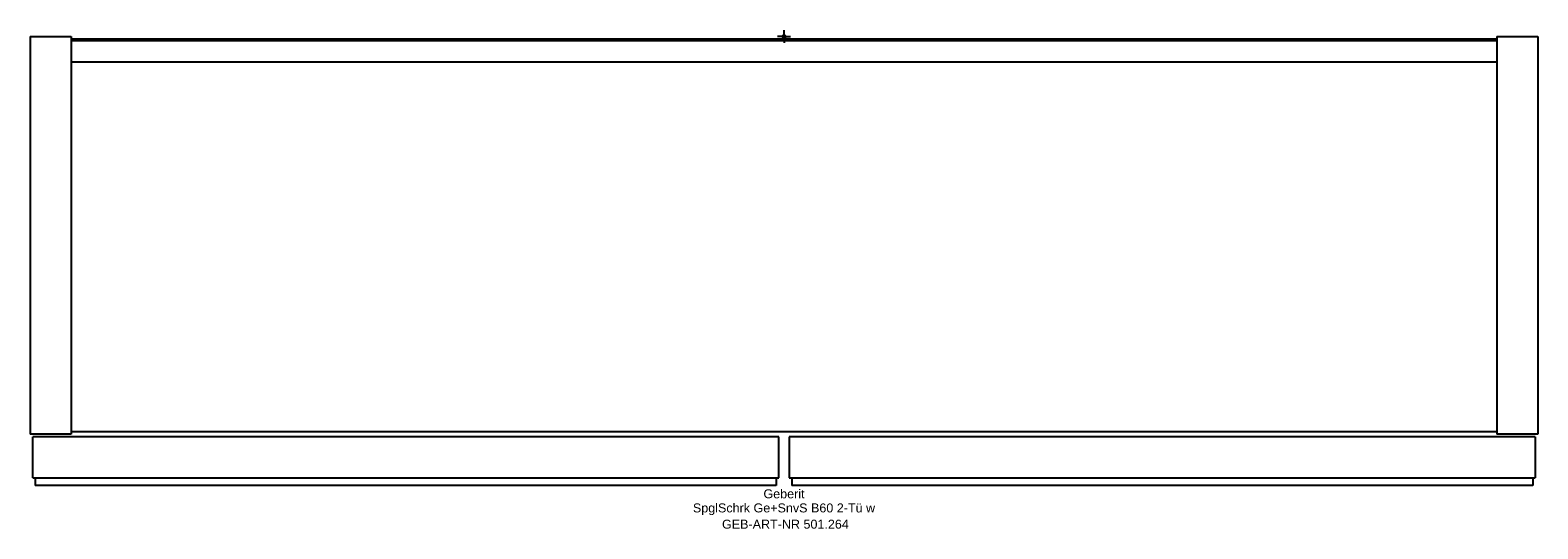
# Model space of a CAD drawing. Header units: millimetres. Extents: x -294 to 294, y -192 to 2.
import ezdxf
from ezdxf.enums import TextEntityAlignment as Align

# ---------------------------------------------------------------- set-up
doc = ezdxf.new("R2010")
doc.units = ezdxf.units.MM
doc.layers.get('0').update_dxf_attribs({"linetype": 'CONTINUOUS'})
for name, color, linetype, lineweight in [('Arbeitspunkt(DIN)', 7, 'CONTINUOUS', 25), ('GEB-ART-NR', 1, 'CONTINUOUS', 18), ('GEB-BEZUG', 2, 'CONTINUOUS', 25), ('GEB-TEXT', 5, 'CONTINUOUS', 18)]:
    doc.layers.add(name, color=color, linetype=linetype, lineweight=lineweight)
doc.layers.add('GEB-KONTUR-A', color=5, linetype='CONTINUOUS')
doc.styles.get("Standard").update_dxf_attribs({"font": 'arial.ttf'})

# ---------------------------------------------------------------- blocks, each defined once
blk = doc.blocks.new('Einfügepunkt')
at = {"layer": 'GEB-BEZUG'}
for p, q in [((-0.71, -0.71), (0.71, 0.71)), ((-0.71, 0.71), (0.71, -0.71))]:
    blk.add_line(p, q, dxfattribs=at)

msp = doc.modelspace()

# ---------------------------------------------------------------- linework, layer by layer
at = {"layer": 'Arbeitspunkt(DIN)', "ltscale": 25}
for q in [(-2.5, 0), (0, 2.5), (0, -2.5), (2.5, 0)]:
    msp.add_line((0, 0), q, dxfattribs=at)
at = {"layer": 'GEB-KONTUR-A', "ltscale": 25}
for p, q in [((-294, 0), (-278, 0)), ((-294, 0), (-294, -155)), ((-278, 0), (-278, -155)), ((278, 0), (278, -155)), ((278, 0), (294, 0)), ((294, 0), (294, -155)), ((278, -1), (-278, -1)), ((-278, -1.5), (278, -1.5)), ((278, -10), (-278, -10)), ((-278, -155), (-294, -155)), ((-293, -172), (-293, -156)), ((-2, -156), (-293, -156)), ((-278, -154), (278, -154)), ((-2, -172), (-2, -156)), ((2, -156), (2, -172)), ((293, -156), (2, -156)), ((294, -155), (278, -155)), ((293, -156), (293, -172)), ((-293, -172), (-2, -172)), ((-292, -172), (-292, -175)), ((-3, -175), (-292, -175)), ((-3, -172), (-3, -175)), ((2, -172), (293, -172)), ((3, -172), (3, -175)), ((292, -175), (3, -175)), ((292, -172), (292, -175))]:
    msp.add_line(p, q, dxfattribs=at)

# ---------------------------------------------------------------- block references
at = {"ltscale": 25}
msp.add_blockref('Einfügepunkt', (0, 0), dxfattribs=at)

# ---------------------------------------------------------------- texts
at = {"layer": 'GEB-ART-NR'}
msp.add_text('GEB-ART-NR 501.264', height=3.5, dxfattribs=at).set_placement((0.55, -191.84), align=Align.CENTER)
at = {"layer": 'GEB-TEXT'}
for s, p in [('Geberit', (0, -180)), ('SpglSchrk Ge+SnvS B60 2-Tü w', (0, -185.5))]:
    msp.add_text(s, height=3.5, dxfattribs=at).set_placement(p, align=Align.CENTER)

doc.saveas('drawing.dxf')
